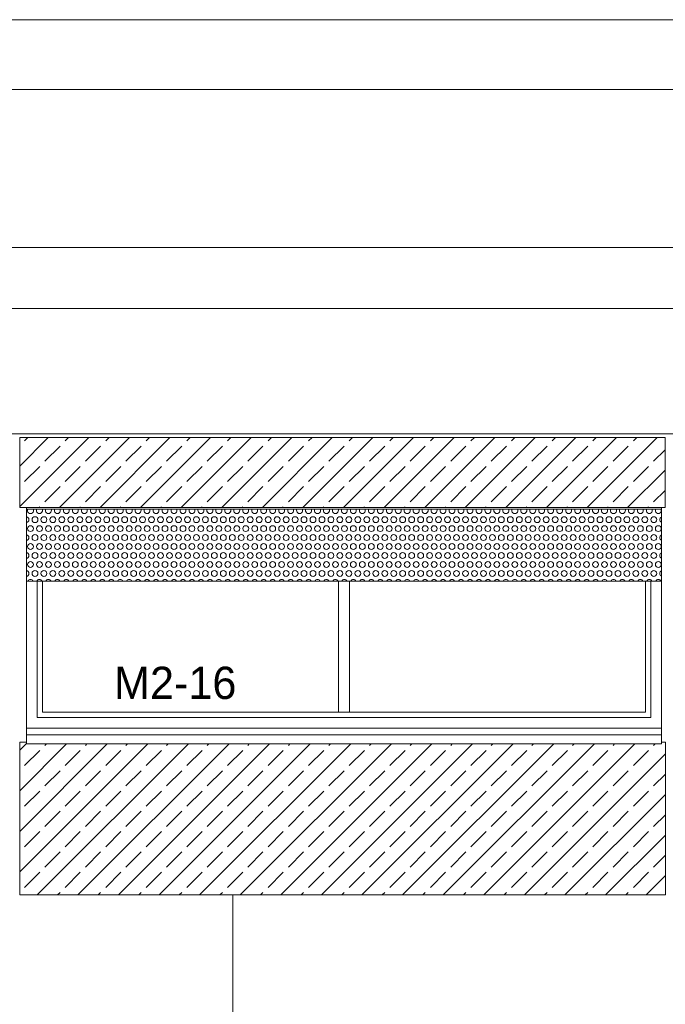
# Model space of a CAD drawing. Header units: millimetres. Extents: x 52659 to 1698020, y -10054 to 104697.
# Tile 72 of 256: x 168723 to 172322, y 11638 to 17128. Entities that reach past the tile are written whole.
import ezdxf

# ---------------------------------------------------------------- set-up
doc = ezdxf.new("R2010")
doc.units = ezdxf.units.MM
doc.header["$MEASUREMENT"] = 0
for name, color, linetype in [('02-04 BRISES SOLEIL FONCEES', 7, 'Continuous'), ('02-04 CASSETTES FONCEES', 7, 'Continuous'), ('02-04 Mur.Construction', 7, 'Continuous'), ('05-02 Cotation 200ème 100ème.Cotations', 7, 'Continuous'), ('06-05 Etiquette.Texte', 7, 'Continuous'), ('08-01 2D Dessin général.2D', 7, 'Continuous'), ('A-ROOF-____-OTLN.Modèle IFC', 7, 'Continuous'), ('Fenêtres ARCHICAD', 7, 'Continuous')]:
    doc.layers.add(name, color=color, linetype=linetype)
doc.styles.add('STYLE_GENERE_3', font='ARIALN.TTF')
doc.dimstyles.new('STYLE_GENERE__1', dxfattribs={"dimtxt": 200, "dimasz": 95, "dimexe": 0.18, "dimexo": 100, "dimgap": 0, "dimtad": 0, "dimlfac": 0.001, "dimzin": 0, "dimdsep": 46, "dimtxsty": 'STYLE_GENERE_3', "dimblk": 'ARROWHEAD_6', "dimblk1": 'ARROWHEAD_6', "dimblk2": 'ARROWHEAD_6', "dimcen": 0.09, "dimclrd": 7, "dimclre": 7, "dimclrt": 7, "dimazin": 0, "dimtfac": 1, "dimtdec": 4, "dimtmove": 2, "dimatfit": 3, "dimfxl": 1, "dimtolj": 1, "dimtzin": 0, "dimarcsym": 0})
doc.dimstyles.new('STYLE_GENERE__2', dxfattribs={"dimtxt": 200, "dimasz": 95, "dimexe": 0.18, "dimexo": 100, "dimgap": 0, "dimtad": 0, "dimlfac": 0.001, "dimzin": 0, "dimdsep": 46, "dimtxsty": 'STYLE_GENERE_3', "dimblk": 'ARROWHEAD_6', "dimblk1": 'ARROWHEAD_6', "dimblk2": 'ARROWHEAD_6', "dimcen": 0.09, "dimclrd": 7, "dimclre": 7, "dimclrt": 7, "dimazin": 0, "dimtfac": 1, "dimtdec": 4, "dimtmove": 0, "dimatfit": 3, "dimfxl": 1, "dimtolj": 1, "dimtzin": 0, "dimarcsym": 0})

# ---------------------------------------------------------------- blocks, each defined once
blk = doc.blocks.new('Élément de coupe_80_1', base_point=(131932.7, 5158.1))
at = {"layer": 'A-ROOF-____-OTLN.Modèle IFC', "color": 7, "linetype": 'Continuous', "lineweight": 18}
for p, q in [((220913.8, 17127.8), (135182.7, 17127.8)), ((220913.8, 16738.1), (135182.7, 16738.1)), ((135182.7, 15858.1), (220913.8, 15858.1))]:
    blk.add_line(p, q, dxfattribs=at)
blk = doc.blocks.new('Élément de coupe_225_1', base_point=(131932.7, 5158.1))
at = {"layer": 'Fenêtres ARCHICAD', "color": 7, "linetype": 'Continuous', "lineweight": 5}
for p, q in [((168820.7, 13998.1), (168820.7, 13238.1)), ((168850.7, 13268.1), (168850.7, 13998.1)), ((170500.7, 13998.1), (170500.7, 13268.1)), ((170560.7, 13268.1), (170560.7, 13998.1)), ((172210.7, 13998.1), (172210.7, 13268.1)), ((172240.7, 13238.1), (172240.7, 13998.1)), ((168820.7, 13238.1), (172240.7, 13238.1)), ((170515.7, 13268.1), (168850.7, 13268.1)), ((170545.7, 13268.1), (170515.7, 13268.1)), ((172210.7, 13268.1), (170545.7, 13268.1)), ((168760.7, 13178.1), (172300.7, 13178.1)), ((168760.7, 13140.9), (168760.7, 13146)), ((168760.7, 13090.8), (168760.7, 13140.9)), ((172300.7, 13140.9), (168760.7, 13140.9)), ((172300.7, 13140.9), (172300.7, 13146)), ((172300.7, 13090.8), (172300.7, 13140.9)), ((172300.7, 13090.8), (168760.7, 13090.8))]:
    blk.add_line(p, q, dxfattribs=at)
blk = doc.blocks.new('Élément de coupe_226_1', base_point=(131932.7, 5158.1))
at = {"layer": '02-04 Mur.Construction', "color": 7, "linetype": 'Continuous', "lineweight": 9}
for p, q in [((168760.7, 13146), (168760.7, 14408.1)), ((172300.7, 14408.1), (172300.7, 13146))]:
    blk.add_line(p, q, dxfattribs=at)
blk = doc.blocks.new('Élément de coupe_236_1', base_point=(131932.7, 5158.1))
at = {"layer": '02-04 Mur.Construction', "color": 7, "linetype": 'Continuous', "lineweight": 9}
for p, q in [((220582.7, 15518.1), (134892.7, 15518.1)), ((220582.7, 14818.1), (134892.7, 14818.1))]:
    blk.add_line(p, q, dxfattribs=at)
blk = doc.blocks.new('*X320', base_point=(131932.7, 5158.1))
at = {"layer": '02-04 BRISES SOLEIL FONCEES', "color": 7, "linetype": 'Continuous', "lineweight": 5}
for centre in [(168807.9, 14340.5), (168857.9, 14340.5), (168907.9, 14340.5), (168957.9, 14340.5), (169007.9, 14340.5), (169057.9, 14340.5), (169107.9, 14340.5), (169157.9, 14340.5), (169207.9, 14340.5), (169257.9, 14340.5), (169307.9, 14340.5), (169357.9, 14340.5), (169407.9, 14340.5), (169457.9, 14340.5), (169507.9, 14340.5), (169557.9, 14340.5), (169607.9, 14340.5), (169657.9, 14340.5), (169707.9, 14340.5), (169757.9, 14340.5), (169807.9, 14340.5), (169857.9, 14340.5), (169907.9, 14340.5), (169957.9, 14340.5), (170007.9, 14340.5), (170057.9, 14340.5), (170107.9, 14340.5), (170157.9, 14340.5), (170207.9, 14340.5), (170257.9, 14340.5), (170307.9, 14340.5), (170357.9, 14340.5), (170407.9, 14340.5), (170457.9, 14340.5), (170507.9, 14340.5), (170557.9, 14340.5), (170607.9, 14340.5), (170657.9, 14340.5), (170707.9, 14340.5), (170757.9, 14340.5), (170807.9, 14340.5), (170857.9, 14340.5), (170907.9, 14340.5), (170957.9, 14340.5), (171007.9, 14340.5), (171057.9, 14340.5), (171107.9, 14340.5), (171157.9, 14340.5), (171207.9, 14340.5), (171257.9, 14340.5), (171307.9, 14340.5), (171357.9, 14340.5), (171407.9, 14340.5), (171457.9, 14340.5), (171507.9, 14340.5), (171557.9, 14340.5), (171607.9, 14340.5), (171657.9, 14340.5), (171707.9, 14340.5), (171757.9, 14340.5), (171807.9, 14340.5), (171857.9, 14340.5), (171907.9, 14340.5), (171957.9, 14340.5), (172007.9, 14340.5), (172057.9, 14340.5), (172107.9, 14340.5), (172157.9, 14340.5), (172207.9, 14340.5), (172257.9, 14340.5), (168782.9, 14290.5), (168832.9, 14290.5), (168882.9, 14290.5), (168932.9, 14290.5), (168982.9, 14290.5), (169032.9, 14290.5), (169082.9, 14290.5), (169132.9, 14290.5), (169182.9, 14290.5), (169232.9, 14290.5), (169282.9, 14290.5), (169332.9, 14290.5), (169382.9, 14290.5), (169432.9, 14290.5), (169482.9, 14290.5), (169532.9, 14290.5), (169582.9, 14290.5), (169632.9, 14290.5), (169682.9, 14290.5), (169732.9, 14290.5), (169782.9, 14290.5), (169832.9, 14290.5), (169882.9, 14290.5), (169932.9, 14290.5), (169982.9, 14290.5), (170032.9, 14290.5), (170082.9, 14290.5), (170132.9, 14290.5), (170182.9, 14290.5), (170232.9, 14290.5), (170282.9, 14290.5), (170332.9, 14290.5), (170382.9, 14290.5), (170432.9, 14290.5), (170482.9, 14290.5), (170532.9, 14290.5), (170582.9, 14290.5), (170632.9, 14290.5), (170682.9, 14290.5), (170732.9, 14290.5), (170782.9, 14290.5), (170832.9, 14290.5), (170882.9, 14290.5), (170932.9, 14290.5), (170982.9, 14290.5), (171032.9, 14290.5), (171082.9, 14290.5), (171132.9, 14290.5), (171182.9, 14290.5), (171232.9, 14290.5), (171282.9, 14290.5), (171332.9, 14290.5), (171382.9, 14290.5), (171432.9, 14290.5), (171482.9, 14290.5), (171532.9, 14290.5), (171582.9, 14290.5), (171632.9, 14290.5), (171682.9, 14290.5), (171732.9, 14290.5), (171782.9, 14290.5), (171832.9, 14290.5), (171882.9, 14290.5), (171932.9, 14290.5), (171982.9, 14290.5), (172032.9, 14290.5), (172082.9, 14290.5), (172132.9, 14290.5), (172182.9, 14290.5), (172232.9, 14290.5), (172282.9, 14290.5), (168807.9, 14240.5), (168857.9, 14240.5), (168907.9, 14240.5), (168957.9, 14240.5), (169007.9, 14240.5), (169057.9, 14240.5), (169107.9, 14240.5), (169157.9, 14240.5), (169207.9, 14240.5), (169257.9, 14240.5), (169307.9, 14240.5), (169357.9, 14240.5), (169407.9, 14240.5), (169457.9, 14240.5), (169507.9, 14240.5), (169557.9, 14240.5), (169607.9, 14240.5), (169657.9, 14240.5), (169707.9, 14240.5), (169757.9, 14240.5), (169807.9, 14240.5), (169857.9, 14240.5), (169907.9, 14240.5), (169957.9, 14240.5), (170007.9, 14240.5), (170057.9, 14240.5), (170107.9, 14240.5), (170157.9, 14240.5), (170207.9, 14240.5), (170257.9, 14240.5), (170307.9, 14240.5), (170357.9, 14240.5), (170407.9, 14240.5), (170457.9, 14240.5), (170507.9, 14240.5), (170557.9, 14240.5), (170607.9, 14240.5), (170657.9, 14240.5), (170707.9, 14240.5), (170757.9, 14240.5), (170807.9, 14240.5), (170857.9, 14240.5), (170907.9, 14240.5), (170957.9, 14240.5), (171007.9, 14240.5), (171057.9, 14240.5), (171107.9, 14240.5), (171157.9, 14240.5), (171207.9, 14240.5), (171257.9, 14240.5), (171307.9, 14240.5), (171357.9, 14240.5), (171407.9, 14240.5), (171457.9, 14240.5), (171507.9, 14240.5), (171557.9, 14240.5), (171607.9, 14240.5), (171657.9, 14240.5), (171707.9, 14240.5), (171757.9, 14240.5), (171807.9, 14240.5), (171857.9, 14240.5), (171907.9, 14240.5), (171957.9, 14240.5), (172007.9, 14240.5), (172057.9, 14240.5), (172107.9, 14240.5), (172157.9, 14240.5), (172207.9, 14240.5), (172257.9, 14240.5), (168782.9, 14190.5), (168832.9, 14190.5), (168882.9, 14190.5), (168932.9, 14190.5), (168982.9, 14190.5), (169032.9, 14190.5), (169082.9, 14190.5), (169132.9, 14190.5), (169182.9, 14190.5), (169232.9, 14190.5), (169282.9, 14190.5), (169332.9, 14190.5), (169382.9, 14190.5), (169432.9, 14190.5), (169482.9, 14190.5), (169532.9, 14190.5), (169582.9, 14190.5), (169632.9, 14190.5), (169682.9, 14190.5), (169732.9, 14190.5), (169782.9, 14190.5), (169832.9, 14190.5), (169882.9, 14190.5), (169932.9, 14190.5), (169982.9, 14190.5), (170032.9, 14190.5), (170082.9, 14190.5), (170132.9, 14190.5), (170182.9, 14190.5), (170232.9, 14190.5), (170282.9, 14190.5), (170332.9, 14190.5), (170382.9, 14190.5), (170432.9, 14190.5), (170482.9, 14190.5), (170532.9, 14190.5), (170582.9, 14190.5), (170632.9, 14190.5), (170682.9, 14190.5), (170732.9, 14190.5), (170782.9, 14190.5), (170832.9, 14190.5), (170882.9, 14190.5), (170932.9, 14190.5), (170982.9, 14190.5), (171032.9, 14190.5), (171082.9, 14190.5), (171132.9, 14190.5), (171182.9, 14190.5), (171232.9, 14190.5), (171282.9, 14190.5), (171332.9, 14190.5), (171382.9, 14190.5), (171432.9, 14190.5), (171482.9, 14190.5), (171532.9, 14190.5), (171582.9, 14190.5), (171632.9, 14190.5), (171682.9, 14190.5), (171732.9, 14190.5), (171782.9, 14190.5), (171832.9, 14190.5), (171882.9, 14190.5), (171932.9, 14190.5), (171982.9, 14190.5), (172032.9, 14190.5), (172082.9, 14190.5), (172132.9, 14190.5), (172182.9, 14190.5), (172232.9, 14190.5), (172282.9, 14190.5), (168807.9, 14140.5), (168857.9, 14140.5), (168907.9, 14140.5), (168957.9, 14140.5), (169007.9, 14140.5), (169057.9, 14140.5), (169107.9, 14140.5), (169157.9, 14140.5), (169207.9, 14140.5), (169257.9, 14140.5), (169307.9, 14140.5), (169357.9, 14140.5), (169407.9, 14140.5), (169457.9, 14140.5), (169507.9, 14140.5), (169557.9, 14140.5), (169607.9, 14140.5), (169657.9, 14140.5), (169707.9, 14140.5), (169757.9, 14140.5), (169807.9, 14140.5), (169857.9, 14140.5), (169907.9, 14140.5), (169957.9, 14140.5), (170007.9, 14140.5), (170057.9, 14140.5), (170107.9, 14140.5), (170157.9, 14140.5), (170207.9, 14140.5), (170257.9, 14140.5), (170307.9, 14140.5), (170357.9, 14140.5), (170407.9, 14140.5), (170457.9, 14140.5), (170507.9, 14140.5), (170557.9, 14140.5), (170607.9, 14140.5), (170657.9, 14140.5), (170707.9, 14140.5), (170757.9, 14140.5), (170807.9, 14140.5), (170857.9, 14140.5), (170907.9, 14140.5), (170957.9, 14140.5), (171007.9, 14140.5), (171057.9, 14140.5), (171107.9, 14140.5), (171157.9, 14140.5), (171207.9, 14140.5), (171257.9, 14140.5), (171307.9, 14140.5), (171357.9, 14140.5), (171407.9, 14140.5), (171457.9, 14140.5), (171507.9, 14140.5), (171557.9, 14140.5), (171607.9, 14140.5), (171657.9, 14140.5), (171707.9, 14140.5), (171757.9, 14140.5), (171807.9, 14140.5), (171857.9, 14140.5), (171907.9, 14140.5), (171957.9, 14140.5), (172007.9, 14140.5), (172057.9, 14140.5), (172107.9, 14140.5), (172157.9, 14140.5), (172207.9, 14140.5), (172257.9, 14140.5), (168782.9, 14090.5), (168807.9, 14040.5), (168832.9, 14090.5), (168857.9, 14040.5), (168882.9, 14090.5), (168907.9, 14040.5), (168932.9, 14090.5), (168957.9, 14040.5), (168982.9, 14090.5), (169007.9, 14040.5), (169032.9, 14090.5), (169057.9, 14040.5), (169082.9, 14090.5), (169107.9, 14040.5), (169132.9, 14090.5), (169157.9, 14040.5), (169182.9, 14090.5), (169207.9, 14040.5), (169232.9, 14090.5), (169257.9, 14040.5), (169282.9, 14090.5), (169307.9, 14040.5), (169332.9, 14090.5), (169357.9, 14040.5), (169382.9, 14090.5), (169407.9, 14040.5), (169432.9, 14090.5), (169457.9, 14040.5), (169482.9, 14090.5), (169507.9, 14040.5), (169532.9, 14090.5), (169557.9, 14040.5), (169582.9, 14090.5), (169607.9, 14040.5), (169632.9, 14090.5), (169657.9, 14040.5), (169682.9, 14090.5), (169707.9, 14040.5), (169732.9, 14090.5), (169757.9, 14040.5), (169782.9, 14090.5), (169807.9, 14040.5), (169832.9, 14090.5), (169857.9, 14040.5), (169882.9, 14090.5), (169907.9, 14040.5), (169932.9, 14090.5), (169957.9, 14040.5), (169982.9, 14090.5), (170007.9, 14040.5), (170032.9, 14090.5), (170057.9, 14040.5), (170082.9, 14090.5), (170107.9, 14040.5), (170132.9, 14090.5), (170157.9, 14040.5), (170182.9, 14090.5), (170207.9, 14040.5), (170232.9, 14090.5), (170257.9, 14040.5), (170282.9, 14090.5), (170307.9, 14040.5), (170332.9, 14090.5), (170357.9, 14040.5), (170382.9, 14090.5), (170407.9, 14040.5), (170432.9, 14090.5), (170457.9, 14040.5), (170482.9, 14090.5), (170507.9, 14040.5), (170532.9, 14090.5), (170557.9, 14040.5), (170582.9, 14090.5), (170607.9, 14040.5), (170632.9, 14090.5), (170657.9, 14040.5), (170682.9, 14090.5), (170707.9, 14040.5), (170732.9, 14090.5), (170757.9, 14040.5), (170782.9, 14090.5), (170807.9, 14040.5), (170832.9, 14090.5), (170857.9, 14040.5), (170882.9, 14090.5), (170907.9, 14040.5), (170932.9, 14090.5), (170957.9, 14040.5), (170982.9, 14090.5), (171007.9, 14040.5), (171032.9, 14090.5), (171057.9, 14040.5), (171082.9, 14090.5), (171107.9, 14040.5), (171132.9, 14090.5), (171157.9, 14040.5), (171182.9, 14090.5), (171207.9, 14040.5), (171232.9, 14090.5), (171257.9, 14040.5), (171282.9, 14090.5), (171307.9, 14040.5), (171332.9, 14090.5), (171357.9, 14040.5), (171382.9, 14090.5), (171407.9, 14040.5), (171432.9, 14090.5), (171457.9, 14040.5), (171482.9, 14090.5), (171507.9, 14040.5), (171532.9, 14090.5), (171557.9, 14040.5), (171582.9, 14090.5), (171607.9, 14040.5), (171632.9, 14090.5), (171657.9, 14040.5), (171682.9, 14090.5), (171707.9, 14040.5), (171732.9, 14090.5), (171757.9, 14040.5), (171782.9, 14090.5), (171807.9, 14040.5), (171832.9, 14090.5), (171857.9, 14040.5), (171882.9, 14090.5), (171907.9, 14040.5), (171932.9, 14090.5), (171957.9, 14040.5), (171982.9, 14090.5), (172007.9, 14040.5), (172032.9, 14090.5), (172057.9, 14040.5), (172082.9, 14090.5), (172107.9, 14040.5), (172132.9, 14090.5), (172157.9, 14040.5), (172182.9, 14090.5), (172207.9, 14040.5), (172232.9, 14090.5), (172257.9, 14040.5), (172282.9, 14090.5)]:
    blk.add_circle(centre, 16.4, dxfattribs=at)
for centre, start, end in [((168782.9, 14390.5), 152.257, 27.743), ((168832.9, 14390.5), 152.257, 27.743), ((168882.9, 14390.5), 152.257, 27.743), ((168932.9, 14390.5), 152.257, 27.743), ((168982.9, 14390.5), 152.257, 27.743), ((169032.9, 14390.5), 152.257, 27.743), ((169082.9, 14390.5), 152.257, 27.743), ((169132.9, 14390.5), 152.257, 27.743), ((169182.9, 14390.5), 152.257, 27.743), ((169232.9, 14390.5), 152.257, 27.743), ((169282.9, 14390.5), 152.257, 27.743), ((169332.9, 14390.5), 152.257, 27.743), ((169382.9, 14390.5), 152.257, 27.743), ((169432.9, 14390.5), 152.257, 27.743), ((169482.9, 14390.5), 152.257, 27.743), ((169532.9, 14390.5), 152.257, 27.743), ((169582.9, 14390.5), 152.257, 27.743), ((169632.9, 14390.5), 152.257, 27.743), ((169682.9, 14390.5), 152.257, 27.743), ((169732.9, 14390.5), 152.257, 27.743), ((169782.9, 14390.5), 152.257, 27.743), ((169832.9, 14390.5), 152.257, 27.743), ((169882.9, 14390.5), 152.257, 27.743), ((169932.9, 14390.5), 152.257, 27.743), ((169982.9, 14390.5), 152.257, 27.743), ((170032.9, 14390.5), 152.257, 27.743), ((170082.9, 14390.5), 152.257, 27.743), ((170132.9, 14390.5), 152.257, 27.743), ((170182.9, 14390.5), 152.257, 27.743), ((170232.9, 14390.5), 152.257, 27.743), ((170282.9, 14390.5), 152.257, 27.743), ((170332.9, 14390.5), 152.257, 27.743), ((170382.9, 14390.5), 152.257, 27.743), ((170432.9, 14390.5), 152.257, 27.743), ((170482.9, 14390.5), 152.257, 27.743), ((170532.9, 14390.5), 152.257, 27.743), ((170582.9, 14390.5), 152.257, 27.743), ((170632.9, 14390.5), 152.257, 27.743), ((170682.9, 14390.5), 152.257, 27.743), ((170732.9, 14390.5), 152.257, 27.743), ((170782.9, 14390.5), 152.257, 27.743), ((170832.9, 14390.5), 152.257, 27.743), ((170882.9, 14390.5), 152.257, 27.743), ((170932.9, 14390.5), 152.257, 27.743), ((170982.9, 14390.5), 152.257, 27.743), ((171032.9, 14390.5), 152.257, 27.743), ((171082.9, 14390.5), 152.257, 27.743), ((171132.9, 14390.5), 152.257, 27.743), ((171182.9, 14390.5), 152.257, 27.743), ((171232.9, 14390.5), 152.257, 27.743), ((171282.9, 14390.5), 152.257, 27.743), ((171332.9, 14390.5), 152.257, 27.743), ((171382.9, 14390.5), 152.257, 27.743), ((171432.9, 14390.5), 152.257, 27.743), ((171482.9, 14390.5), 152.257, 27.743), ((171532.9, 14390.5), 152.257, 27.743), ((171582.9, 14390.5), 152.257, 27.743), ((171632.9, 14390.5), 152.257, 27.743), ((171682.9, 14390.5), 152.257, 27.743), ((171732.9, 14390.5), 152.257, 27.743), ((171782.9, 14390.5), 152.257, 27.743), ((171832.9, 14390.5), 152.257, 27.743), ((171882.9, 14390.5), 152.257, 27.743), ((171932.9, 14390.5), 152.257, 27.743), ((171982.9, 14390.5), 152.257, 27.743), ((172032.9, 14390.5), 152.257, 27.743), ((172082.9, 14390.5), 152.257, 27.743), ((172132.9, 14390.5), 152.257, 27.743), ((172182.9, 14390.5), 152.257, 27.743), ((172232.9, 14390.5), 152.257, 27.743), ((172282.9, 14390.5), 152.257, 27.743), ((168757.9, 14340.5), 279.8897, 80.1103), ((172307.9, 14340.5), 116.0876, 243.9124), ((168757.9, 14240.5), 279.8897, 80.1103), ((172307.9, 14240.5), 116.0876, 243.9124), ((168757.9, 14140.5), 279.8897, 80.1103), ((172307.9, 14140.5), 116.0876, 243.9124), ((168757.9, 14040.5), 279.8897, 80.1103), ((172307.9, 14040.5), 116.0876, 243.9124), ((168782.9, 13990.5), 27.5867, 152.4133), ((168832.9, 13990.5), 27.5867, 152.4133), ((168882.9, 13990.5), 27.5867, 152.4133), ((168932.9, 13990.5), 27.5867, 152.4133), ((168982.9, 13990.5), 27.5867, 152.4133), ((169032.9, 13990.5), 27.5867, 152.4133), ((169082.9, 13990.5), 27.5867, 152.4133), ((169132.9, 13990.5), 27.5867, 152.4133), ((169182.9, 13990.5), 27.5867, 152.4133), ((169232.9, 13990.5), 27.5867, 152.4133), ((169282.9, 13990.5), 27.5867, 152.4133), ((169332.9, 13990.5), 27.5867, 152.4133), ((169382.9, 13990.5), 27.5867, 152.4133), ((169432.9, 13990.5), 27.5867, 152.4133), ((169482.9, 13990.5), 27.5867, 152.4133), ((169532.9, 13990.5), 27.5867, 152.4133), ((169582.9, 13990.5), 27.5867, 152.4133), ((169632.9, 13990.5), 27.5867, 152.4133), ((169682.9, 13990.5), 27.5867, 152.4133), ((169732.9, 13990.5), 27.5867, 152.4133), ((169782.9, 13990.5), 27.5867, 152.4133), ((169832.9, 13990.5), 27.5867, 152.4133), ((169882.9, 13990.5), 27.5867, 152.4133), ((169932.9, 13990.5), 27.5867, 152.4133), ((169982.9, 13990.5), 27.5867, 152.4133), ((170032.9, 13990.5), 27.5867, 152.4133), ((170082.9, 13990.5), 27.5867, 152.4133), ((170132.9, 13990.5), 27.5867, 152.4133), ((170182.9, 13990.5), 27.5867, 152.4133), ((170232.9, 13990.5), 27.5867, 152.4133), ((170282.9, 13990.5), 27.5867, 152.4133), ((170332.9, 13990.5), 27.5867, 152.4133), ((170382.9, 13990.5), 27.5867, 152.4133), ((170432.9, 13990.5), 27.5867, 152.4133), ((170482.9, 13990.5), 27.5867, 152.4133), ((170532.9, 13990.5), 27.5867, 152.4133), ((170582.9, 13990.5), 27.5867, 152.4133), ((170632.9, 13990.5), 27.5867, 152.4133), ((170682.9, 13990.5), 27.5867, 152.4133), ((170732.9, 13990.5), 27.5867, 152.4133), ((170782.9, 13990.5), 27.5867, 152.4133), ((170832.9, 13990.5), 27.5867, 152.4133), ((170882.9, 13990.5), 27.5867, 152.4133), ((170932.9, 13990.5), 27.5867, 152.4133), ((170982.9, 13990.5), 27.5867, 152.4133), ((171032.9, 13990.5), 27.5867, 152.4133), ((171082.9, 13990.5), 27.5867, 152.4133), ((171132.9, 13990.5), 27.5867, 152.4133), ((171182.9, 13990.5), 27.5867, 152.4133), ((171232.9, 13990.5), 27.5867, 152.4133), ((171282.9, 13990.5), 27.5867, 152.4133), ((171332.9, 13990.5), 27.5867, 152.4133), ((171382.9, 13990.5), 27.5867, 152.4133), ((171432.9, 13990.5), 27.5867, 152.4133), ((171482.9, 13990.5), 27.5867, 152.4133), ((171532.9, 13990.5), 27.5867, 152.4133), ((171582.9, 13990.5), 27.5867, 152.4133), ((171632.9, 13990.5), 27.5867, 152.4133), ((171682.9, 13990.5), 27.5867, 152.4133), ((171732.9, 13990.5), 27.5867, 152.4133), ((171782.9, 13990.5), 27.5867, 152.4133), ((171832.9, 13990.5), 27.5867, 152.4133), ((171882.9, 13990.5), 27.5867, 152.4133), ((171932.9, 13990.5), 27.5867, 152.4133), ((171982.9, 13990.5), 27.5867, 152.4133), ((172032.9, 13990.5), 27.5867, 152.4133), ((172082.9, 13990.5), 27.5867, 152.4133), ((172132.9, 13990.5), 27.5867, 152.4133), ((172182.9, 13990.5), 27.5867, 152.4133), ((172232.9, 13990.5), 27.5867, 152.4133), ((172282.9, 13990.5), 27.5867, 152.4133)]:
    blk.add_arc(centre, 16.4, start, end, dxfattribs=at)
blk = doc.blocks.new('Élément de coupe_309_1', base_point=(131932.7, 5158.1))
at = {"layer": '02-04 BRISES SOLEIL FONCEES', "color": 7, "linetype": 'Continuous', "lineweight": 9}
for p, q in [((172300.7, 14398.1), (168760.7, 14398.1)), ((168760.7, 13998.1), (172300.7, 13998.1))]:
    blk.add_line(p, q, dxfattribs=at)
at = {"layer": '02-04 BRISES SOLEIL FONCEES', "lineweight": 0}
blk.add_blockref('*X320', (131932.7, 5158.1), dxfattribs=at)
blk = doc.blocks.new('Élément de coupe_408_1', base_point=(131932.7, 5158.1))
at = {"layer": '02-04 CASSETTES FONCEES', "color": 7, "linetype": 'Continuous', "lineweight": 9}
for p, q in [((168722.7, 13100.1), (168722.7, 12248.1)), ((168760.7, 13100.1), (168722.7, 13100.1)), ((168722.7, 13055.2), (168760.7, 13093.2)), ((168722.7, 12376.4), (169437.1, 13090.8)), ((168722.7, 12602.6), (169210.9, 13090.8)), ((168722.7, 12828.9), (168984.6, 13090.8)), ((168820.7, 12248.1), (169663.4, 13090.8)), ((168862.7, 13082.1), (168871.5, 13090.8)), ((169046.9, 12248.1), (169889.7, 13090.8)), ((169089, 13082.1), (169097.7, 13090.8)), ((169273.2, 12248.1), (170116, 13090.8)), ((169315.3, 13082.1), (169324, 13090.8)), ((169499.5, 12248.1), (170342.2, 13090.8)), ((169541.6, 13082.1), (169550.3, 13090.8)), ((169725.8, 12248.1), (170568.5, 13090.8)), ((169767.8, 13082.1), (169776.6, 13090.8)), ((169952, 12248.1), (170794.8, 13090.8)), ((169994.1, 13082.1), (170002.8, 13090.8)), ((170178.3, 12248.1), (171021.1, 13090.8)), ((170220.4, 13082.1), (170229.1, 13090.8)), ((170404.6, 12248.1), (171247.3, 13090.8)), ((170446.6, 13082.1), (170455.4, 13090.8)), ((170630.9, 12248.1), (171473.6, 13090.8)), ((170672.9, 13082.1), (170681.7, 13090.8)), ((170857.1, 12248.1), (171699.9, 13090.8)), ((170899.2, 13082.1), (170907.9, 13090.8)), ((171083.4, 12248.1), (171926.2, 13090.8)), ((171125.5, 13082.1), (171134.2, 13090.8)), ((171309.7, 12248.1), (172152.4, 13090.8)), ((171351.7, 13082.1), (171360.5, 13090.8)), ((171578, 13082.1), (171586.8, 13090.8)), ((171804.3, 13082.1), (171813, 13090.8)), ((172030.6, 13082.1), (172039.3, 13090.8)), ((172256.8, 13082.1), (172265.6, 13090.8)), ((172322.7, 13100.1), (172300.7, 13100.1)), ((172322.7, 12248.1), (172322.7, 13100.1)), ((168749.6, 12969), (168834.4, 13053.8)), ((168975.9, 12969), (169060.7, 13053.8)), ((169202.1, 12969), (169287, 13053.8)), ((169428.4, 12969), (169513.3, 13053.8)), ((169654.7, 12969), (169739.5, 13053.8)), ((169881, 12969), (169965.8, 13053.8)), ((170107.2, 12969), (170192.1, 13053.8)), ((170333.5, 12969), (170418.4, 13053.8)), ((170559.8, 12969), (170644.6, 13053.8)), ((170786.1, 12969), (170870.9, 13053.8)), ((171012.3, 12969), (171097.2, 13053.8)), ((171238.6, 12969), (171323.5, 13053.8)), ((171464.9, 12969), (171549.7, 13053.8)), ((171536, 12248.1), (172322.7, 13034.8)), ((171691.2, 12969), (171776, 13053.8)), ((171917.4, 12969), (172002.3, 13053.8)), ((172143.7, 12969), (172228.6, 13053.8)), ((168862.7, 12855.8), (168947.6, 12940.7)), ((169089, 12855.8), (169173.9, 12940.7)), ((169315.3, 12855.8), (169400.1, 12940.7)), ((169541.6, 12855.8), (169626.4, 12940.7)), ((169767.8, 12855.8), (169852.7, 12940.7)), ((169994.1, 12855.8), (170079, 12940.7)), ((170220.4, 12855.8), (170305.2, 12940.7)), ((170446.6, 12855.8), (170531.5, 12940.7)), ((170672.9, 12855.8), (170757.8, 12940.7)), ((170899.2, 12855.8), (170984, 12940.7)), ((171125.5, 12855.8), (171210.3, 12940.7)), ((171351.7, 12855.8), (171436.6, 12940.7)), ((171578, 12855.8), (171662.9, 12940.7)), ((171804.3, 12855.8), (171889.1, 12940.7)), ((172030.6, 12855.8), (172115.4, 12940.7)), ((172256.8, 12855.8), (172322.7, 12921.7)), ((168749.6, 12742.7), (168834.4, 12827.5)), ((168975.9, 12742.7), (169060.7, 12827.5)), ((169202.1, 12742.7), (169287, 12827.5)), ((169428.4, 12742.7), (169513.3, 12827.5)), ((169654.7, 12742.7), (169739.5, 12827.5)), ((169881, 12742.7), (169965.8, 12827.5)), ((170107.2, 12742.7), (170192.1, 12827.5)), ((170333.5, 12742.7), (170418.4, 12827.5)), ((170559.8, 12742.7), (170644.6, 12827.5)), ((170786.1, 12742.7), (170870.9, 12827.5)), ((171012.3, 12742.7), (171097.2, 12827.5)), ((171238.6, 12742.7), (171323.5, 12827.5)), ((171464.9, 12742.7), (171549.7, 12827.5)), ((171691.2, 12742.7), (171776, 12827.5)), ((171762.2, 12248.1), (172322.7, 12808.6)), ((171917.4, 12742.7), (172002.3, 12827.5)), ((172143.7, 12742.7), (172228.6, 12827.5)), ((168862.7, 12629.5), (168947.6, 12714.4)), ((169089, 12629.5), (169173.9, 12714.4)), ((169315.3, 12629.5), (169400.1, 12714.4)), ((169541.6, 12629.5), (169626.4, 12714.4)), ((169767.8, 12629.5), (169852.7, 12714.4)), ((169994.1, 12629.5), (170079, 12714.4)), ((170220.4, 12629.5), (170305.2, 12714.4)), ((170446.6, 12629.5), (170531.5, 12714.4)), ((170672.9, 12629.5), (170757.8, 12714.4)), ((170899.2, 12629.5), (170984, 12714.4)), ((171125.5, 12629.5), (171210.3, 12714.4)), ((171351.7, 12629.5), (171436.6, 12714.4)), ((171578, 12629.5), (171662.9, 12714.4)), ((171804.3, 12629.5), (171889.1, 12714.4)), ((172030.6, 12629.5), (172115.4, 12714.4)), ((172256.8, 12629.5), (172322.7, 12695.4)), ((168749.6, 12516.4), (168834.4, 12601.3)), ((168975.9, 12516.4), (169060.7, 12601.3)), ((169202.1, 12516.4), (169287, 12601.3)), ((169428.4, 12516.4), (169513.3, 12601.3)), ((169654.7, 12516.4), (169739.5, 12601.3)), ((169881, 12516.4), (169965.8, 12601.3)), ((170107.2, 12516.4), (170192.1, 12601.3)), ((170333.5, 12516.4), (170418.4, 12601.3)), ((170559.8, 12516.4), (170644.6, 12601.3)), ((170786.1, 12516.4), (170870.9, 12601.3)), ((171012.3, 12516.4), (171097.2, 12601.3)), ((171238.6, 12516.4), (171323.5, 12601.3)), ((171464.9, 12516.4), (171549.7, 12601.3)), ((171691.2, 12516.4), (171776, 12601.3)), ((171917.4, 12516.4), (172002.3, 12601.3)), ((171988.5, 12248.1), (172322.7, 12582.3)), ((172143.7, 12516.4), (172228.6, 12601.3)), ((168862.7, 12403.3), (168947.6, 12488.1)), ((169089, 12403.3), (169173.9, 12488.1)), ((169315.3, 12403.3), (169400.1, 12488.1)), ((169541.6, 12403.3), (169626.4, 12488.1)), ((169767.8, 12403.3), (169852.7, 12488.1)), ((169994.1, 12403.3), (170079, 12488.1)), ((170220.4, 12403.3), (170305.2, 12488.1)), ((170446.6, 12403.3), (170531.5, 12488.1)), ((170672.9, 12403.3), (170757.8, 12488.1)), ((170899.2, 12403.3), (170984, 12488.1)), ((171125.5, 12403.3), (171210.3, 12488.1)), ((171351.7, 12403.3), (171436.6, 12488.1)), ((171578, 12403.3), (171662.9, 12488.1)), ((171804.3, 12403.3), (171889.1, 12488.1)), ((172030.6, 12403.3), (172115.4, 12488.1)), ((172256.8, 12403.3), (172322.7, 12469.1)), ((168749.6, 12290.1), (168834.4, 12375)), ((168975.9, 12290.1), (169060.7, 12375)), ((169202.1, 12290.1), (169287, 12375)), ((169428.4, 12290.1), (169513.3, 12375)), ((169654.7, 12290.1), (169739.5, 12375)), ((169881, 12290.1), (169965.8, 12375)), ((170107.2, 12290.1), (170192.1, 12375)), ((170333.5, 12290.1), (170418.4, 12375)), ((170559.8, 12290.1), (170644.6, 12375)), ((170786.1, 12290.1), (170870.9, 12375)), ((171012.3, 12290.1), (171097.2, 12375)), ((171238.6, 12290.1), (171323.5, 12375)), ((171464.9, 12290.1), (171549.7, 12375)), ((171691.2, 12290.1), (171776, 12375)), ((171917.4, 12290.1), (172002.3, 12375)), ((172143.7, 12290.1), (172228.6, 12375)), ((172214.8, 12248.1), (172322.7, 12356)), ((168722.7, 12248.1), (172322.7, 12248.1)), ((168933.8, 12248.1), (168947.6, 12261.8)), ((169160.1, 12248.1), (169173.9, 12261.8)), ((169386.4, 12248.1), (169400.1, 12261.8)), ((169612.6, 12248.1), (169626.4, 12261.8)), ((169838.9, 12248.1), (169852.7, 12261.8)), ((170065.2, 12248.1), (170079, 12261.8)), ((170291.4, 12248.1), (170305.2, 12261.8)), ((170517.7, 12248.1), (170531.5, 12261.8)), ((170744, 12248.1), (170757.8, 12261.8)), ((170970.3, 12248.1), (170984, 12261.8)), ((171196.5, 12248.1), (171210.3, 12261.8)), ((171422.8, 12248.1), (171436.6, 12261.8)), ((171649.1, 12248.1), (171662.9, 12261.8)), ((171875.4, 12248.1), (171889.1, 12261.8)), ((172101.6, 12248.1), (172115.4, 12261.8))]:
    blk.add_line(p, q, dxfattribs=at)
blk = doc.blocks.new('Élément de coupe_409_1', base_point=(131932.7, 5158.1))
at = {"layer": '02-04 CASSETTES FONCEES', "color": 7, "linetype": 'Continuous', "lineweight": 9}
for p, q in [((168722.7, 14412.9), (169107.9, 14798.1)), ((168722.7, 14639.2), (168881.7, 14798.1)), ((168722.7, 14798.1), (168722.7, 14408.1)), ((172320.9, 14798.1), (168722.7, 14798.1)), ((168749.6, 14779.1), (168768.5, 14798.1)), ((168944.2, 14408.1), (169334.2, 14798.1)), ((168975.9, 14779.1), (168994.8, 14798.1)), ((169170.5, 14408.1), (169560.5, 14798.1)), ((169202.1, 14779.1), (169221.1, 14798.1)), ((169396.7, 14408.1), (169786.7, 14798.1)), ((169428.4, 14779.1), (169447.3, 14798.1)), ((169623, 14408.1), (170013, 14798.1)), ((169654.7, 14779.1), (169673.6, 14798.1)), ((169849.3, 14408.1), (170239.3, 14798.1)), ((169881, 14779.1), (169899.9, 14798.1)), ((170075.6, 14408.1), (170465.6, 14798.1)), ((170107.2, 14779.1), (170126.2, 14798.1)), ((170301.8, 14408.1), (170691.8, 14798.1)), ((170333.5, 14779.1), (170352.4, 14798.1)), ((170528.1, 14408.1), (170918.1, 14798.1)), ((170559.8, 14779.1), (170578.7, 14798.1)), ((170754.4, 14408.1), (171144.4, 14798.1)), ((170786.1, 14779.1), (170805, 14798.1)), ((170980.7, 14408.1), (171370.7, 14798.1)), ((171012.3, 14779.1), (171031.3, 14798.1)), ((171206.9, 14408.1), (171596.9, 14798.1)), ((171238.6, 14779.1), (171257.5, 14798.1)), ((171433.2, 14408.1), (171823.2, 14798.1)), ((171464.9, 14779.1), (171483.8, 14798.1)), ((171659.5, 14408.1), (172049.5, 14798.1)), ((171691.2, 14779.1), (171710.1, 14798.1)), ((171885.8, 14408.1), (172275.8, 14798.1)), ((171917.4, 14779.1), (171936.4, 14798.1)), ((172143.7, 14779.1), (172162.6, 14798.1)), ((172320.9, 14408.1), (172320.9, 14798.1)), ((168862.7, 14666), (168947.6, 14750.9)), ((169089, 14666), (169173.9, 14750.9)), ((169315.3, 14666), (169400.1, 14750.9)), ((169541.6, 14666), (169626.4, 14750.9)), ((169767.8, 14666), (169852.7, 14750.9)), ((169994.1, 14666), (170079, 14750.9)), ((170220.4, 14666), (170305.2, 14750.9)), ((170446.6, 14666), (170531.5, 14750.9)), ((170672.9, 14666), (170757.8, 14750.9)), ((170899.2, 14666), (170984, 14750.9)), ((171125.5, 14666), (171210.3, 14750.9)), ((171351.7, 14666), (171436.6, 14750.9)), ((171578, 14666), (171662.9, 14750.9)), ((171804.3, 14666), (171889.1, 14750.9)), ((172030.6, 14666), (172115.4, 14750.9)), ((172256.8, 14666), (172320.9, 14730.1)), ((168749.6, 14552.9), (168834.4, 14637.7)), ((168975.9, 14552.9), (169060.7, 14637.7)), ((169202.1, 14552.9), (169287, 14637.7)), ((169428.4, 14552.9), (169513.3, 14637.7)), ((169654.7, 14552.9), (169739.5, 14637.7)), ((169881, 14552.9), (169965.8, 14637.7)), ((170107.2, 14552.9), (170192.1, 14637.7)), ((170333.5, 14552.9), (170418.4, 14637.7)), ((170559.8, 14552.9), (170644.6, 14637.7)), ((170786.1, 14552.9), (170870.9, 14637.7)), ((171012.3, 14552.9), (171097.2, 14637.7)), ((171238.6, 14552.9), (171323.5, 14637.7)), ((171464.9, 14552.9), (171549.7, 14637.7)), ((171691.2, 14552.9), (171776, 14637.7)), ((171917.4, 14552.9), (172002.3, 14637.7)), ((172112, 14408.1), (172320.9, 14616.9)), ((172143.7, 14552.9), (172228.6, 14637.7)), ((168862.7, 14439.7), (168947.6, 14524.6)), ((169089, 14439.7), (169173.9, 14524.6)), ((169315.3, 14439.7), (169400.1, 14524.6)), ((169541.6, 14439.7), (169626.4, 14524.6)), ((169767.8, 14439.7), (169852.7, 14524.6)), ((169994.1, 14439.7), (170079, 14524.6)), ((170220.4, 14439.7), (170305.2, 14524.6)), ((170446.6, 14439.7), (170531.5, 14524.6)), ((170672.9, 14439.7), (170757.8, 14524.6)), ((170899.2, 14439.7), (170984, 14524.6)), ((171125.5, 14439.7), (171210.3, 14524.6)), ((171351.7, 14439.7), (171436.6, 14524.6)), ((171578, 14439.7), (171662.9, 14524.6)), ((171804.3, 14439.7), (171889.1, 14524.6)), ((172030.6, 14439.7), (172115.4, 14524.6)), ((172256.8, 14439.7), (172320.9, 14503.8)), ((168722.7, 14408.1), (172320.9, 14408.1)), ((168831.1, 14408.1), (168834.4, 14411.5)), ((169057.3, 14408.1), (169060.7, 14411.5)), ((169283.6, 14408.1), (169287, 14411.5)), ((169509.9, 14408.1), (169513.3, 14411.5)), ((169736.2, 14408.1), (169739.5, 14411.5)), ((169962.4, 14408.1), (169965.8, 14411.5)), ((170188.7, 14408.1), (170192.1, 14411.5)), ((170415, 14408.1), (170418.4, 14411.5)), ((170641.3, 14408.1), (170644.6, 14411.5)), ((170867.5, 14408.1), (170870.9, 14411.5)), ((171093.8, 14408.1), (171097.2, 14411.5)), ((171320.1, 14408.1), (171323.5, 14411.5)), ((171546.3, 14408.1), (171549.7, 14411.5)), ((171772.6, 14408.1), (171776, 14411.5)), ((171998.9, 14408.1), (172002.3, 14411.5)), ((172225.2, 14408.1), (172228.6, 14411.5))]:
    blk.add_line(p, q, dxfattribs=at)
blk = doc.blocks.new('*D744', base_point=(131932.7, 5158.1))
at = {"layer": '05-02 Cotation 200ème 100ème.Cotations', "color": 7, "linetype": 'Continuous', "lineweight": 25, "transparency": 16777216}
for p, q in [((165280.7, 14458.1), (165380.7, 14358.1)), ((165280.7, 11412.6), (165380.7, 11312.6))]:
    blk.add_line(p, q, dxfattribs=at)
at = {"layer": '05-02 Cotation 200ème 100ème.Cotations', "color": 7, "linetype": 'Continuous', "lineweight": 13, "transparency": 16777216}
for p, q in [((165424.5, 14408.1), (165237, 14408.1)), ((165330.7, 13134.2), (165330.7, 14408.1)), ((165330.7, 11362.6), (165330.7, 12636.5)), ((165424.5, 11362.6), (165237, 11362.6))]:
    blk.add_line(p, q, dxfattribs=at)
at = {"layer": '05-02 Cotation 200ème 100ème.Cotations', "color": 7, "lineweight": 9, "transparency": 16777216, "char_height": 200, "attachment_point": 7, "rotation": 90, "style": 'STYLE_GENERE_3'}
for s, insert in [('\\A1;0,40', (165287.9, 14381.8)), ('\\A1;3,05', (165430.7, 12661.3))]:
    blk.add_mtext(s, dxfattribs=dict(at, insert=insert))
blk = doc.blocks.new('ARROWHEAD_6')
at = {"color": 0, "linetype": 'Continuous', "lineweight": 0}
for p, q in [((0, 0), (-1, 0)), ((-0.5, -0.5), (0.5, 0.5))]:
    blk.add_line(p, q, dxfattribs=at)
blk = doc.blocks.new('*D745', base_point=(131932.7, 5158.1))
at = {"layer": '05-02 Cotation 200ème 100ème.Cotations', "color": 7, "linetype": 'Continuous', "lineweight": 25, "transparency": 16777216}
for p, q in [((165280.7, 14853.5), (165380.7, 14753.5)), ((165280.7, 14458.1), (165380.7, 14358.1))]:
    blk.add_line(p, q, dxfattribs=at)
at = {"layer": '05-02 Cotation 200ème 100ème.Cotations', "color": 7, "linetype": 'Continuous', "lineweight": 13, "transparency": 16777216}
for p, q in [((165424.5, 14803.5), (165237, 14803.5)), ((165330.7, 14408.1), (165330.7, 14803.5)), ((165424.5, 14408.1), (165237, 14408.1))]:
    blk.add_line(p, q, dxfattribs=at)
blk = doc.blocks.new('*D746', base_point=(131932.7, 5158.1))
at = {"layer": '05-02 Cotation 200ème 100ème.Cotations', "color": 7, "linetype": 'Continuous', "lineweight": 25, "transparency": 16777216}
for p, q in [((165380.7, 15456.3), (165280.7, 15556.3)), ((165280.7, 14853.5), (165380.7, 14753.5))]:
    blk.add_line(p, q, dxfattribs=at)
at = {"layer": '05-02 Cotation 200ème 100ème.Cotations', "color": 7, "linetype": 'Continuous', "lineweight": 13, "transparency": 16777216}
for p, q in [((165330.7, 15506.3), (165330.7, 15581.3)), ((165424.5, 15506.3), (165237, 15506.3)), ((165330.7, 15403.7), (165330.7, 15506.3)), ((165330.7, 14803.5), (165330.7, 14906)), ((165424.5, 14803.5), (165237, 14803.5))]:
    blk.add_line(p, q, dxfattribs=at)
at = {"layer": '05-02 Cotation 200ème 100ème.Cotations', "color": 7, "lineweight": 9, "transparency": 16777216, "insert": (165430.7, 14930.9), "char_height": 200, "attachment_point": 7, "rotation": 90, "style": 'STYLE_GENERE_3'}
blk.add_mtext('\\A1;0,70', dxfattribs=at)
blk = doc.blocks.new('*D764', base_point=(131932.7, 5158.1))
at = {"layer": '05-02 Cotation 200ème 100ème.Cotations', "color": 7, "linetype": 'Continuous', "lineweight": 25, "transparency": 16777216}
for p, q in [((135853.9, 14458.1), (135953.9, 14358.1)), ((135853.9, 11412.6), (135953.9, 11312.6))]:
    blk.add_line(p, q, dxfattribs=at)
at = {"layer": '05-02 Cotation 200ème 100ème.Cotations', "color": 7, "linetype": 'Continuous', "lineweight": 13, "transparency": 16777216}
for p, q in [((135997.7, 14408.1), (135810.2, 14408.1)), ((135903.9, 13134.2), (135903.9, 14408.1)), ((135903.9, 11362.6), (135903.9, 12636.5)), ((135997.7, 11362.6), (135810.2, 11362.6))]:
    blk.add_line(p, q, dxfattribs=at)
at = {"layer": '05-02 Cotation 200ème 100ème.Cotations', "color": 7, "lineweight": 9, "transparency": 16777216, "char_height": 200, "attachment_point": 7, "rotation": 90, "style": 'STYLE_GENERE_3'}
for s, insert in [('\\A1;0,40', (135861, 14381.8)), ('\\A1;3,05', (136003.9, 12661.3))]:
    blk.add_mtext(s, dxfattribs=dict(at, insert=insert))
blk = doc.blocks.new('*D765', base_point=(131932.7, 5158.1))
at = {"layer": '05-02 Cotation 200ème 100ème.Cotations', "color": 7, "linetype": 'Continuous', "lineweight": 25, "transparency": 16777216}
for p, q in [((135853.9, 14853.5), (135953.9, 14753.5)), ((135853.9, 14458.1), (135953.9, 14358.1))]:
    blk.add_line(p, q, dxfattribs=at)
at = {"layer": '05-02 Cotation 200ème 100ème.Cotations', "color": 7, "linetype": 'Continuous', "lineweight": 13, "transparency": 16777216}
for p, q in [((135997.7, 14803.5), (135810.2, 14803.5)), ((135903.9, 14408.1), (135903.9, 14803.5)), ((135997.7, 14408.1), (135810.2, 14408.1))]:
    blk.add_line(p, q, dxfattribs=at)
blk = doc.blocks.new('*D766', base_point=(131932.7, 5158.1))
at = {"layer": '05-02 Cotation 200ème 100ème.Cotations', "color": 7, "linetype": 'Continuous', "lineweight": 25, "transparency": 16777216}
for p, q in [((135953.9, 15456.3), (135853.9, 15556.3)), ((135853.9, 14853.5), (135953.9, 14753.5))]:
    blk.add_line(p, q, dxfattribs=at)
at = {"layer": '05-02 Cotation 200ème 100ème.Cotations', "color": 7, "linetype": 'Continuous', "lineweight": 13, "transparency": 16777216}
for p, q in [((135903.9, 15506.3), (135903.9, 15581.3)), ((135997.7, 15506.3), (135810.2, 15506.3)), ((135903.9, 15403.7), (135903.9, 15506.3)), ((135903.9, 14803.5), (135903.9, 14906)), ((135997.7, 14803.5), (135810.2, 14803.5))]:
    blk.add_line(p, q, dxfattribs=at)
at = {"layer": '05-02 Cotation 200ème 100ème.Cotations', "color": 7, "lineweight": 9, "transparency": 16777216, "insert": (136003.9, 14930.9), "char_height": 200, "attachment_point": 7, "rotation": 90, "style": 'STYLE_GENERE_3'}
blk.add_mtext('\\A1;0,70', dxfattribs=at)
blk = doc.blocks.new('Étiquette_34_1', base_point=(169643.2, 13268.1))
at = {"layer": '06-05 Etiquette.Texte', "color": 7, "linetype": 'Continuous', "lineweight": 9}
blk.add_line((169643.2, 13268.1), (169643.2, 13269.1), dxfattribs=at)
at = {"layer": '06-05 Etiquette.Texte', "color": 7, "lineweight": 9, "insert": (169248.5, 13520.7), "char_height": 180, "attachment_point": 1}
blk.add_mtext('\\A1;\\pt0,1000;M2-16{\\H0.66x;\\S^  ;\\S^  ;} ', dxfattribs=at)

msp = doc.modelspace()

# ---------------------------------------------------------------- linework, layer by layer
at = {"layer": '08-01 2D Dessin général.2D', "color": 7, "linetype": 'Continuous', "lineweight": 9}
msp.add_line((169911.721, 11378.072), (169911.721, 12248.072), dxfattribs=at)

# ---------------------------------------------------------------- block references
at = {"layer": '02-04 BRISES SOLEIL FONCEES', "lineweight": 0}
msp.add_blockref('Élément de coupe_309_1', (131932.668, 5158.072), dxfattribs=at)
at = {"layer": '02-04 CASSETTES FONCEES', "lineweight": 0}
for name in ['Élément de coupe_409_1', 'Élément de coupe_408_1']:
    msp.add_blockref(name, (131932.668, 5158.072), dxfattribs=at)
at = {"layer": '02-04 Mur.Construction', "lineweight": 0}
for name in ['Élément de coupe_236_1', 'Élément de coupe_226_1']:
    msp.add_blockref(name, (131932.668, 5158.072), dxfattribs=at)
at = {"layer": '06-05 Etiquette.Texte', "color": 7, "linetype": 'Continuous', "lineweight": 9}
msp.add_blockref('Étiquette_34_1', (169643.21, 13268.072), dxfattribs=at)
at = {"layer": 'A-ROOF-____-OTLN.Modèle IFC', "lineweight": 0}
msp.add_blockref('Élément de coupe_80_1', (131932.668, 5158.072), dxfattribs=at)
at = {"layer": 'Fenêtres ARCHICAD', "lineweight": 0}
msp.add_blockref('Élément de coupe_225_1', (131932.668, 5158.072), dxfattribs=at)

# ---------------------------------------------------------------- dimensions: what is measured, and where the dimension line sits
at = {"layer": '05-02 Cotation 200ème 100ème.Cotations', "color": 7, "linetype": 'Continuous', "lineweight": 13}
for base, p1, p2, dimstyle, picture, middle in [((135903.901, 15506.259), (221102.731, 14803.461), (221102.731, 15506.259), 'STYLE_GENERE__2', '*D766', (135903.901, 15190.624)), ((165330.708, 15506.259), (221102.731, 14803.461), (221102.731, 15506.259), 'STYLE_GENERE__2', '*D746', (165330.708, 15190.624)), ((135903.901, 14408.072), (220897.887, 11362.595), (220602.668, 14408.072), 'STYLE_GENERE__2', '*D764', (135903.901, 12921.098)), ((165330.708, 14408.072), (220897.887, 11362.595), (220602.668, 14408.072), 'STYLE_GENERE__2', '*D744', (165330.708, 12921.098)), ((135903.901, 14803.461), (220602.668, 14408.072), (221102.731, 14803.461), 'STYLE_GENERE__1', '*D765', (135761.044, 14641.53)), ((165330.708, 14803.461), (220602.668, 14408.072), (221102.731, 14803.461), 'STYLE_GENERE__1', '*D745', (165187.851, 14641.53))]:
    dim = msp.add_linear_dim(base=base, p1=p1, p2=p2, angle=90, dimstyle=dimstyle, dxfattribs=at)
    dim.commit()
    dim.dimension.update_dxf_attribs({"geometry": picture, "text_midpoint": middle, "dimtype": 160, "text_rotation": 90})

doc.saveas('drawing.dxf')
